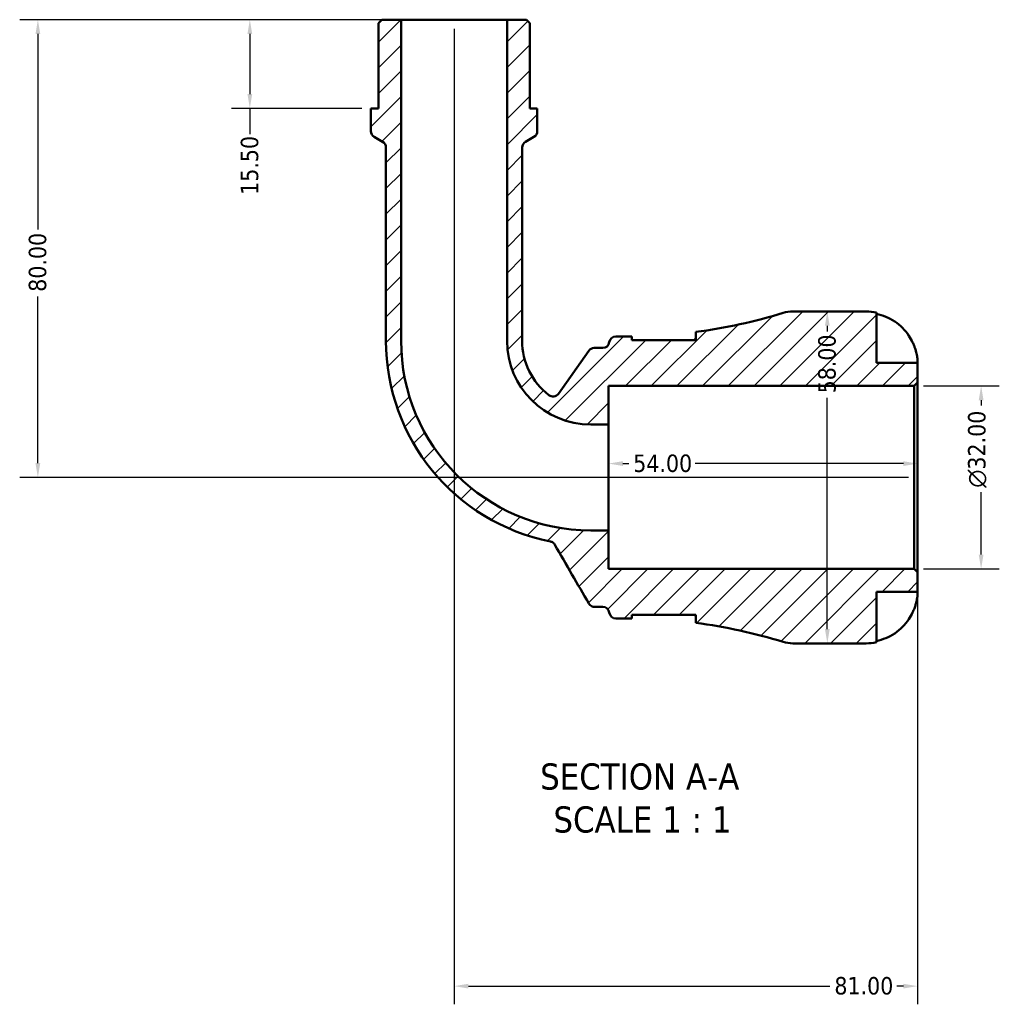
# Model space of a CAD drawing. Header units: millimetres. Extents: x 0 to 905, y -212 to 599.
# Tile 1 of 5: x 284 to 455, y -212 to -40. Entities that reach past the tile are written whole.
import ezdxf

# ---------------------------------------------------------------- set-up
doc = ezdxf.new("R2010")
doc.units = ezdxf.units.MM
for name, color, linetype, lineweight in [('Dimension (ANSI)', 7, 'Continuous', 25), ('Hatch (ANSI)', 7, 'Continuous', 18), ('Symbol (ANSI)', 7, 'Continuous', 25), ('Visible (ANSI)', 7, 'Continuous', 50)]:
    doc.layers.add(name, color=color, linetype=linetype, lineweight=lineweight)
doc.styles.add('Label Text (ANSI)', font='tahoma.ttf')
doc.styles.add('Note Text (ANSI)', font='tahoma.ttf')
doc.dimstyles.new('Default - mm (ANSI)', dxfattribs={"dimtxt": 3.04800009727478, "dimasz": 2.5, "dimexe": 3.175, "dimexo": 1.6002, "dimgap": 0.7999999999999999, "dimtad": 0, "dimtoh": 1, "dimrnd": 1e-08, "dimzin": 4, "dimdsep": 46, "dimtxsty": 'Note Text (ANSI)', "dimcen": 0.09, "dimdle": 10, "dimclrd": 256, "dimclre": 256, "dimclrt": 256, "dimadec": 1, "dimazin": 1, "dimtfac": 1, "dimtofl": 0, "dimtmove": 0, "dimatfit": 3, "dimfxl": 1, "dimtolj": 1, "dimtzin": 4, "dimlwd": -1, "dimlwe": -1, "dimarcsym": 0})

# ---------------------------------------------------------------- blocks, each defined once
blk = doc.blocks.new('*D7')
at = {"layer": 'Defpoints', "color": 0, "transparency": 16777216}
for p in [(386.8190840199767, -117.7189516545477), (386.8190840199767, -120.1362054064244), (440.8190840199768, -120.1362054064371)]:
    blk.add_point(p, dxfattribs=at)
at = {"layer": 'Dimension (ANSI)', "transparency": 16777216}
for p, q in [((389.3190840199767, -117.7189516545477), (390.3285226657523, -117.7189516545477)), ((438.3190840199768, -117.7189516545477), (401.9281736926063, -117.7189516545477))]:
    blk.add_line(p, q, dxfattribs=at)
for points in [[(389.3190840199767, -117.302284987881), (389.3190840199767, -118.1356183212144), (386.8190840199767, -117.7189516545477)], [(438.3190840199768, -117.302284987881), (438.3190840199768, -118.1356183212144), (440.8190840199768, -117.7189516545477)]]:
    blk.add_solid(points, dxfattribs=at)
at = {"layer": 'Dimension (ANSI)', "transparency": 16777216, "insert": (391.1285226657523, -116.1325177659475), "char_height": 3.04800009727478, "attachment_point": 1, "style": 'Note Text (ANSI)'}
blk.add_mtext('\\A1;54.00', dxfattribs=at)
blk = doc.blocks.new('*D8')
at = {"layer": 'Defpoints', "color": 0, "transparency": 16777216}
for p in [(440.2390840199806, -104.136205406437), (451.9111558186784, -104.136205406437), (440.239084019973, -136.136205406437)]:
    blk.add_point(p, dxfattribs=at)
at = {"layer": 'Dimension (ANSI)', "transparency": 16777216}
for p, q in [((441.8392840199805, -104.136205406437), (455.0861558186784, -104.136205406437)), ((451.9111558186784, -106.636205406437), (451.9111558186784, -107.5804495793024)), ((451.9111558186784, -133.636205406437), (451.9111558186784, -122.7262502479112)), ((441.839284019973, -136.136205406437), (455.0861558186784, -136.136205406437))]:
    blk.add_line(p, q, dxfattribs=at)
for points in [[(451.4944891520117, -106.636205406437), (452.3278224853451, -106.636205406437), (451.9111558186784, -104.136205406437)], [(451.4944891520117, -133.636205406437), (452.3278224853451, -133.636205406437), (451.9111558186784, -136.136205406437)]]:
    blk.add_solid(points, dxfattribs=at)
at = {"layer": 'Dimension (ANSI)', "transparency": 16777216, "insert": (449.6181466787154, -121.9262502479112), "char_height": 3.04800009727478, "attachment_point": 1, "rotation": 90, "style": 'Note Text (ANSI)'}
blk.add_mtext('\\A1;\\fAIGDT|b0|i0;\\H3.0480;\\ln\\fTahoma|b0|i0;\\H3.0480;32.00', dxfattribs=at)
blk = doc.blocks.new('*D9')
at = {"layer": 'Defpoints', "color": 0, "transparency": 16777216}
for p in [(350.5647340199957, -40.13620540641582), (324.1322840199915, -55.63620540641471), (345.276534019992, -55.63620540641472)]:
    blk.add_point(p, dxfattribs=at)
at = {"layer": 'Dimension (ANSI)', "transparency": 16777216}
for p, q in [((348.9645340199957, -40.13620540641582), (320.9572840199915, -40.13620540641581)), ((324.1322840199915, -42.63620540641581), (324.1322840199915, -53.13620540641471)), ((343.6763340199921, -55.63620540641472), (320.9572840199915, -55.63620540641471)), ((324.1322840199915, -55.63620540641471), (324.1322840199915, -60.15467371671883))]:
    blk.add_line(p, q, dxfattribs=at)
for points in [[(323.7156173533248, -42.63620540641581), (324.5489506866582, -42.63620540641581), (324.1322840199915, -40.13620540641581)], [(323.7156173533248, -53.13620540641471), (324.5489506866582, -53.13620540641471), (324.1322840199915, -55.63620540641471)]]:
    blk.add_solid(points, dxfattribs=at)
at = {"layer": 'Dimension (ANSI)', "transparency": 16777216, "insert": (322.5458501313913, -70.74552957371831), "char_height": 3.04800009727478, "attachment_point": 1, "rotation": 90, "style": 'Note Text (ANSI)'}
blk.add_mtext('\\A1;15.50', dxfattribs=at)
blk = doc.blocks.new('*D10')
at = {"layer": 'Defpoints', "color": 0, "transparency": 16777216}
for p in [(350.5647340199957, -40.136205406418), (287.0991667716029, -120.1362054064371), (440.8190840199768, -120.1362054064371)]:
    blk.add_point(p, dxfattribs=at)
at = {"layer": 'Dimension (ANSI)', "transparency": 16777216}
for p, q in [((348.9645340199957, -40.136205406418), (283.9241667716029, -40.13620540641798)), ((287.0991667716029, -42.63620540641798), (287.0991667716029, -76.78520460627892)), ((287.0991667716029, -117.6362054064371), (287.0991667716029, -88.48720620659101)), ((439.2188840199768, -120.1362054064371), (283.9241667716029, -120.1362054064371))]:
    blk.add_line(p, q, dxfattribs=at)
for points in [[(286.6825001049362, -42.63620540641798), (287.5158334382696, -42.63620540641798), (287.0991667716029, -40.13620540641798)], [(286.6825001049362, -117.6362054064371), (287.5158334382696, -117.6362054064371), (287.0991667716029, -120.1362054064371)]]:
    blk.add_solid(points, dxfattribs=at)
at = {"layer": 'Dimension (ANSI)', "transparency": 16777216, "insert": (285.5055683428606, -87.68720620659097), "char_height": 3.04800009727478, "attachment_point": 1, "rotation": 90, "style": 'Note Text (ANSI)'}
blk.add_mtext('\\A1;80.00', dxfattribs=at)
blk = doc.blocks.new('*D11')
at = {"layer": 'Defpoints', "color": 0, "transparency": 16777216}
for p in [(359.8190840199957, -40.136205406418), (440.8190840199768, -136.7162054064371), (440.8190840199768, -209.0486038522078)]:
    blk.add_point(p, dxfattribs=at)
at = {"layer": 'Dimension (ANSI)', "transparency": 16777216}
for p, q in [((359.8190840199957, -41.736405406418), (359.8190840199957, -212.2236038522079)), ((440.8190840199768, -138.3164054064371), (440.8190840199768, -212.2236038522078)), ((362.3190840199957, -209.0486038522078), (425.4680832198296, -209.0486038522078)), ((438.3190840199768, -209.0486038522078), (437.1700848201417, -209.0486038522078))]:
    blk.add_line(p, q, dxfattribs=at)
for points in [[(362.3190840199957, -208.6319371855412), (362.3190840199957, -209.4652705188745), (359.8190840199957, -209.0486038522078)], [(438.3190840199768, -208.6319371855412), (438.3190840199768, -209.4652705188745), (440.8190840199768, -209.0486038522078)]]:
    blk.add_solid(points, dxfattribs=at)
at = {"layer": 'Dimension (ANSI)', "transparency": 16777216, "insert": (426.2680832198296, -207.4550054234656), "char_height": 3.04800009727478, "attachment_point": 1, "style": 'Note Text (ANSI)'}
blk.add_mtext('\\A1;81.00', dxfattribs=at)
blk = doc.blocks.new('*D12')
at = {"layer": 'Defpoints', "color": 0, "transparency": 16777216}
for p in [(425.0352578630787, -91.1362054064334), (425.0352578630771, -91.1362054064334), (425.0352578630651, -149.1362054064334)]:
    blk.add_point(p, dxfattribs=at)
at = {"layer": 'Dimension (ANSI)', "transparency": 16777216}
for p, q in [((425.0352578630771, -93.6362054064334), (425.0352578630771, -94.64564405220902)), ((425.035257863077, -146.6362054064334), (425.0352578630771, -106.245295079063))]:
    blk.add_line(p, q, dxfattribs=at)
for points in [[(424.6185911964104, -93.6362054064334), (425.4519245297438, -93.6362054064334), (425.0352578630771, -91.1362054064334)], [(424.6185911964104, -146.6362054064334), (425.4519245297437, -146.6362054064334), (425.035257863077, -149.1362054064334)]]:
    blk.add_solid(points, dxfattribs=at)
at = {"layer": 'Dimension (ANSI)', "transparency": 16777216, "insert": (423.4416594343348, -105.445295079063), "char_height": 3.04800009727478, "attachment_point": 1, "rotation": 90, "style": 'Note Text (ANSI)'}
blk.add_mtext('\\A1;58.00', dxfattribs=at)

msp = doc.modelspace()

# ---------------------------------------------------------------- hatches: boundary and pattern name
at = {"layer": 'Hatch (ANSI)'}
h = msp.add_hatch(dxfattribs=at)
h.set_pattern_fill('ANSI31', color=256, scale=25.4, style=0)
h.set_pattern_definition([(45, (0, 0), (-2.245064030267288, 2.245064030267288), [])])
edge = h.paths.add_edge_path()
edge.add_ellipse((419.0271813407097, -143.3362054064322), major_axis=(-1.709991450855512, -5.542195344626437), ratio=1, start_angle=0, end_angle=17.14711059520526)
edge.add_line((419.0271813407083, -149.136205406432), (431.8190840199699, -149.136205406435))
edge.add_ellipse((431.819084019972, -140.1362054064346), major_axis=(-2.05596009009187e-12, -9.00000000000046), ratio=1, start_angle=0, end_angle=11.53695903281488)
edge.add_line((433.61908401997, -148.9543684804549), (433.6190840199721, -140.1362054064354))
edge.add_line((433.619084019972, -140.1362054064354), (440.819084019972, -140.1362054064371))
edge.add_line((440.819084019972, -140.1362054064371), (440.8190840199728, -136.7162054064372))
edge.add_line((440.8190840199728, -136.7162054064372), (440.2390840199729, -136.136205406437))
edge.add_line((440.2390840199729, -136.136205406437), (386.8190840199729, -136.1362054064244))
edge.add_line((386.819084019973, -136.1362054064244), (386.8190840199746, -129.3905554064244))
edge.add_line((386.8190840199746, -129.3905554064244), (383.6940840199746, -129.3905554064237))
edge.add_ellipse((383.6940840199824, -96.26120540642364), major_axis=(-7.811859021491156e-12, -33.12935), ratio=1, start_angle=269.99999999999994, end_angle=360, ccw=False)
edge.add_line((350.5647340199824, -96.26120540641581), (350.5647340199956, -40.13620540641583))
edge.add_line((350.5647340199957, -40.13620540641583), (347.1785840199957, -40.13620540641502))
edge.add_line((347.1785840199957, -40.13620540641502), (346.5985840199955, -40.71620540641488))
edge.add_line((346.5985840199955, -40.71620540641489), (346.598584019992, -55.63620540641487))
edge.add_line((346.598584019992, -55.63620540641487), (345.276534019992, -55.63620540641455))
edge.add_line((345.276534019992, -55.63620540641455), (345.2765340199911, -59.61647909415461))
edge.add_ellipse((346.4365340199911, -59.61647909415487), major_axis=(-1.16000000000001, 2.563849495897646e-13), ratio=1, start_angle=0, end_angle=59.99999999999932)
edge.add_line((345.8565340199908, -60.62106856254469), (347.3406340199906, -61.47791409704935))
edge.add_ellipse((346.7606340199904, -62.48250356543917), major_axis=(0.5800000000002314, 1.004589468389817), ratio=1, start_angle=299.9999999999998, end_angle=360.00000000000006, ccw=False)
edge.add_line((347.9206340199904, -62.48250356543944), (347.9206340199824, -96.2612054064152))
edge.add_ellipse((383.6940840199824, -96.26120540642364), major_axis=(-35.77344999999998, 8.458956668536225e-12), ratio=1, start_angle=0, end_angle=78.63520800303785)
edge.add_spline(control_points=[(376.644749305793, -131.3332256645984), (376.731925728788, -131.3507477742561), (376.8167990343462, -131.3782356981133), (376.9785924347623, -131.4520591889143), (377.0549773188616, -131.4981505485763), (377.2448773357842, -131.6448582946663), (377.3452304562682, -131.7596684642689), (377.4207550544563, -131.890480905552)], knot_values=[-0.09866671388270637, -0.09866671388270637, -0.09866671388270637, -0.09866671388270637, -0.07199073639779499, -0.07199073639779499, -0.04531475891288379, -0.04531475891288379, 0, 0, 0, 0], degree=3, periodic=0)
edge.add_line((377.4207550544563, -131.890480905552), (383.3592208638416, -142.1762054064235))
edge.add_spline(control_points=[(383.3592208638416, -142.1762054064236), (383.422949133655, -142.286586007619), (383.5044362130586, -142.3857123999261), (383.6963654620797, -142.5534736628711), (383.8055020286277, -142.6209673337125), (384.0631560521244, -142.7267021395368), (384.2127611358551, -142.7562054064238), (384.3638103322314, -142.7562054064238)], knot_values=[-0.1217886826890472, -0.1217886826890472, -0.1217886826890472, -0.1217886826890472, -0.0835517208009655, -0.0835517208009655, -0.04531475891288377, -0.04531475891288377, 0, 0, 0, 0], degree=3, periodic=0)
edge.add_line((384.3638103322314, -142.7562054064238), (385.7922803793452, -142.7562054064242))
edge.add_ellipse((385.792280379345, -143.9162054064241), major_axis=(2.741485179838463e-13, 1.160000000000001), ratio=1, start_angle=277.1807557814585, end_angle=359.99999999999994, ccw=False)
edge.add_ellipse((388.0940840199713, -143.6262054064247), major_axis=(-1.150901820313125, -0.1449999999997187), ratio=1, start_angle=0, end_angle=82.81924421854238)
edge.add_line((388.094084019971, -144.7862054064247), (390.174084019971, -144.7862054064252))
edge.add_ellipse((390.1740840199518, -236.8510013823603), major_axis=(1.917352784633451e-11, 92.06479597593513), ratio=1, start_angle=359.5768036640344, end_angle=360, ccw=False)
edge.add_line((390.8540840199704, -144.7887167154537), (390.8540840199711, -144.1462054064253))
edge.add_line((390.8540840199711, -144.1462054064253), (402.0540840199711, -144.146205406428))
edge.add_line((402.0540840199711, -144.146205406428), (402.0540840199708, -145.5559179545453))
edge.add_ellipse((390.1740840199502, -236.8510013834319), major_axis=(11.88000000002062, 91.29508342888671), ratio=1, start_angle=350.26698462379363, end_angle=360, ccw=False)
edge = h.paths.add_edge_path()
edge.add_ellipse((419.0271813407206, -96.93620540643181), major_axis=(1.397387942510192e-12, 5.799999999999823), ratio=1, start_angle=0, end_angle=17.14711059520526)
edge.add_ellipse((390.1740840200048, -3.421409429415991), major_axis=(27.14310586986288, -87.97260063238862), ratio=1, start_angle=350.2669846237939, end_angle=360, ccw=False)
edge.add_line((402.0540840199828, -94.7164928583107), (402.0540840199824, -96.12620540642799))
edge.add_line((402.0540840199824, -96.12620540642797), (390.8540840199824, -96.12620540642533))
edge.add_line((390.8540840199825, -96.12620540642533), (390.8540840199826, -95.4836940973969))
edge.add_ellipse((390.1740840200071, -3.421409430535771), major_axis=(0.6799999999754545, -92.06228466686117), ratio=1, start_angle=359.5768036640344, end_angle=360, ccw=False)
edge.add_line((390.1740840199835, -95.48620540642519), (388.0940840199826, -95.48620540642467))
edge.add_ellipse((388.0940840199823, -96.64620540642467), major_axis=(2.785894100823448e-13, 1.159999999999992), ratio=1, start_angle=0, end_angle=82.81924421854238)
edge.add_ellipse((385.7922803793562, -96.35620540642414), major_axis=(1.150901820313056, -0.1450000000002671), ratio=1, start_angle=277.18075578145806, end_angle=359.9999999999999, ccw=False)
edge.add_line((385.7922803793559, -97.51620540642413), (384.2942437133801, -97.51620540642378))
edge.add_ellipse((384.2942437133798, -98.67620540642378), major_axis=(2.785894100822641e-13, 1.159999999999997), ratio=1, start_angle=0, end_angle=54.712196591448)
edge.add_line((383.3473814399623, -98.00609210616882), (378.0423760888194, -105.5020027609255))
edge.add_ellipse((377.0955138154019, -104.8318894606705), major_axis=(0.9468622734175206, -0.670113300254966), ratio=1, start_angle=267.695127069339, end_angle=360.00000000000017, ccw=False)
edge.add_ellipse((383.6940840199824, -96.26120540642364), major_axis=(-7.306221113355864, -9.489830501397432), ratio=1, start_angle=307.59267633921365, end_angle=359.99999999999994, ccw=False)
edge.add_line((371.7175340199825, -96.26120540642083), (371.7175340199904, -62.48250356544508))
edge.add_ellipse((372.8775340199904, -62.48250356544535), major_axis=(-1.160000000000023, 2.830303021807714e-13), ratio=1, start_angle=300.0000000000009, end_angle=360.00000000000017, ccw=False)
edge.add_line((372.2975340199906, -61.47791409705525), (373.7816340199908, -60.62106856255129))
edge.add_ellipse((373.2016340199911, -59.61647909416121), major_axis=(0.5799999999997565, -1.004589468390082), ratio=1, start_angle=0, end_angle=60.00000000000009)
edge.add_line((374.3616340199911, -59.61647909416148), (374.3616340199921, -55.63620540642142))
edge.add_line((374.361634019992, -55.63620540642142), (373.039584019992, -55.63620540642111))
edge.add_line((373.039584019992, -55.63620540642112), (373.0395840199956, -40.71620540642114))
edge.add_line((373.0395840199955, -40.71620540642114), (372.4595840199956, -40.13620540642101))
edge.add_line((372.4595840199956, -40.13620540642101), (369.0734340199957, -40.1362054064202))
edge.add_line((369.0734340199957, -40.1362054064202), (369.0734340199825, -96.26120540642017))
edge.add_ellipse((383.6940840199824, -96.26120540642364), major_axis=(-14.62065, 3.455370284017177e-12), ratio=1, start_angle=0, end_angle=90.00000000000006)
edge.add_line((383.694084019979, -110.8818554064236), (386.819084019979, -110.8818554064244))
edge.add_line((386.819084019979, -110.8818554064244), (386.8190840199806, -104.1362054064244))
edge.add_line((386.8190840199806, -104.1362054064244), (440.2390840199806, -104.136205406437))
edge.add_line((440.2390840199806, -104.136205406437), (440.8190840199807, -103.5562054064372))
edge.add_line((440.8190840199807, -103.5562054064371), (440.8190840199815, -100.1362054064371))
edge.add_line((440.8190840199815, -100.1362054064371), (433.6190840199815, -100.1362054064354))
edge.add_line((433.6190840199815, -100.1362054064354), (433.6190840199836, -91.318042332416))
edge.add_ellipse((431.8190840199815, -100.1362054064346), major_axis=(1.800000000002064, 8.818163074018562), ratio=1, start_angle=0, end_angle=11.53695903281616)
edge.add_line((431.8190840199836, -91.13620540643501), (419.027181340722, -91.13620540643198))

# ---------------------------------------------------------------- linework, layer by layer
at = {"layer": 'Visible (ANSI)'}
for p, q in [((347.1785840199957, -40.13620540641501), (346.5985840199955, -40.71620540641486)), ((346.5985840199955, -40.71620540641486), (346.598584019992, -55.63620540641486)), ((350.5647340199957, -40.13620540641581), (347.1785840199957, -40.13620540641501)), ((350.5647340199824, -96.2612054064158), (350.5647340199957, -40.13620540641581)), ((369.0734340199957, -40.13620540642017), (350.5647340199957, -40.13620540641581)), ((372.4595840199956, -40.13620540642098), (369.0734340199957, -40.13620540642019)), ((369.0734340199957, -40.13620540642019), (369.0734340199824, -96.26120540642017)), ((373.0395840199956, -40.71620540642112), (372.4595840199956, -40.13620540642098)), ((373.039584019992, -55.63620540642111), (373.0395840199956, -40.71620540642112)), ((346.598584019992, -55.63620540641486), (345.276534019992, -55.63620540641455)), ((345.276534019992, -55.63620540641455), (345.2765340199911, -59.61647909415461)), ((374.361634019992, -55.63620540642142), (373.039584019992, -55.63620540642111)), ((374.3616340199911, -59.61647909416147), (374.361634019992, -55.63620540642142)), ((345.8565340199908, -60.62106856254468), (347.3406340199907, -61.47791409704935)), ((372.2975340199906, -61.47791409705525), (373.7816340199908, -60.62106856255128)), ((347.9206340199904, -62.48250356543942), (347.9206340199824, -96.2612054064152)), ((371.7175340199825, -96.2612054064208), (371.7175340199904, -62.48250356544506)), ((431.8190840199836, -91.13620540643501), (419.027181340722, -91.13620540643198)), ((433.6190840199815, -100.1362054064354), (433.6190840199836, -91.31804233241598)), ((390.1740840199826, -95.48620540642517), (388.0940840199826, -95.48620540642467)), ((390.8540840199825, -96.12620540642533), (390.8540840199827, -95.4836940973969)), ((402.0540840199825, -96.12620540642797), (390.8540840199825, -96.12620540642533)), ((402.0540840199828, -94.71649285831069), (402.0540840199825, -96.12620540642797)), ((383.3473814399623, -98.00609210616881), (378.0423760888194, -105.5020027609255)), ((385.7922803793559, -97.51620540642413), (384.2942437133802, -97.51620540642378)), ((440.8190840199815, -100.1362054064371), (433.6190840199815, -100.1362054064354)), ((440.8190840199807, -103.5562054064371), (440.8190840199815, -100.1362054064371)), ((386.819084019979, -110.8818554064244), (386.8190840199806, -104.1362054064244)), ((386.8190840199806, -104.1362054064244), (440.2390840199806, -104.136205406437)), ((440.2390840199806, -104.136205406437), (440.8190840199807, -103.5562054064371)), ((440.2390840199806, -104.136205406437), (440.239084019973, -136.136205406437)), ((440.8190840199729, -136.7162054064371), (440.8190840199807, -103.5562054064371)), ((383.694084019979, -110.8818554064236), (386.819084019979, -110.8818554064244)), ((386.8190840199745, -129.3905554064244), (386.819084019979, -110.8818554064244)), ((386.8190840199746, -129.3905554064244), (383.6940840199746, -129.3905554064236)), ((386.819084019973, -136.1362054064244), (386.8190840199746, -129.3905554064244)), ((440.239084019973, -136.136205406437), (386.819084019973, -136.1362054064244)), ((440.8190840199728, -136.7162054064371), (440.239084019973, -136.136205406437)), ((440.819084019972, -140.1362054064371), (440.8190840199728, -136.7162054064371)), ((433.61908401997, -148.9543684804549), (433.619084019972, -140.1362054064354)), ((433.619084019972, -140.1362054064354), (440.819084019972, -140.1362054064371)), ((384.3638103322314, -142.7562054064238), (385.7922803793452, -142.7562054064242)), ((390.854084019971, -144.7887167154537), (390.8540840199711, -144.1462054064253)), ((390.8540840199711, -144.1462054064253), (402.0540840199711, -144.146205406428)), ((402.0540840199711, -144.146205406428), (402.0540840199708, -145.5559179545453)), ((388.094084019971, -144.7862054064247), (390.174084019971, -144.7862054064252)), ((419.0271813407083, -149.136205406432), (431.8190840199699, -149.136205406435))]:
    msp.add_line(p, q, dxfattribs=at)
for centre, radius, start, end in [((346.4365340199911, -59.61647909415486), 1.16000000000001, 180, 239.999999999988), ((373.2016340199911, -59.61647909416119), 1.159999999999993, 299.9999999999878, 0), ((346.7606340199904, -62.48250356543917), 1.160000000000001, 0, 59.99999999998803), ((372.8775340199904, -62.48250356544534), 1.160000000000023, 119.999999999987, 180), ((419.0271813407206, -96.93620540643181), 5.799999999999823, 89.99999999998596, 107.1471105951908), ((431.8190840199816, -100.1362054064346), 8.99999999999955, 78.46304096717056, 89.99999999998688), ((390.1740840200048, -3.421409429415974), 92.06479597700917, 277.4140952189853, 287.1471105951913), ((383.6940840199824, -96.26120540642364), 35.77344999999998, 180, 258.6352080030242), ((383.6940840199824, -96.26120540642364), 33.12935, 180, 269.9999999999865), ((383.6940840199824, -96.26120540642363), 14.62065, 180, 269.9999999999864), ((383.6940840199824, -96.26120540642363), 11.97655, 180, 232.4073236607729), ((388.0940840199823, -96.64620540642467), 1.159999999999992, 89.99999999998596, 172.8192442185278), ((390.1740840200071, -3.421409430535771), 92.06479597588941, 269.9999999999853, 270.4231963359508), ((384.2942437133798, -98.67620540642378), 1.159999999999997, 89.99999999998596, 144.712196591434), ((385.7922803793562, -96.35620540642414), 1.159999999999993, 269.999999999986, 352.8192442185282), ((377.0955138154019, -104.8318894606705), 1.159999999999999, 232.4073236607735, 324.7121965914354), ((385.792280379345, -143.9162054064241), 1.160000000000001, 7.180755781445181, 89.99999999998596), ((388.0940840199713, -143.6262054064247), 1.159999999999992, 187.1807557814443, 269.9999999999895), ((390.1740840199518, -236.8510013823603), 92.06479597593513, 89.5768036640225, 89.99999999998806), ((390.1740840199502, -236.8510013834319), 92.0647959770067, 72.85288940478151, 82.58590478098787), ((419.0271813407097, -143.3362054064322), 5.799999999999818, 252.8528894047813, 269.9999999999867), ((431.819084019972, -140.1362054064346), 9.00000000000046, 269.9999999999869, 281.536959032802)]:
    msp.add_arc(centre, radius, start, end, dxfattribs=at)
for points, knots in [([(433.6190840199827, -91.54378468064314), (434.1936026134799, -91.66198368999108), (434.75462202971, -91.83952607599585), (435.7645371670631, -92.25956663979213), (436.3037454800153, -92.54358932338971), (437.3099076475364, -93.21929830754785), (437.7768729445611, -93.61096756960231), (438.5636289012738, -94.4016356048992), (438.9553360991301, -94.87399199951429), (439.5408695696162, -95.75591520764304), (439.7604141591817, -96.14853580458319), (439.9431157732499, -96.536205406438)], [0.1707530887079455, 0.1707530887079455, 0.1707530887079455, 0.1707530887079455, 0.332151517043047, 0.332151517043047, 0.4988881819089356, 0.4988881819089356, 0.6656248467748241, 0.6656248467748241, 0.8335113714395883, 0.8335113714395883, 0.9568737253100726, 0.9568737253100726, 0.9568737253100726, 0.9568737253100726]), ([(401.9124356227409, -96.12623257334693), (401.9286153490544, -96.09964012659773), (401.9434629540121, -96.07342287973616), (402.0211521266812, -95.92478717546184), (402.0540840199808, -95.81190061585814), (402.0540840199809, -95.71080497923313)], [-0.2368921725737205, -0.2368921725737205, -0.2368921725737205, -0.2368921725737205, -0.2137526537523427, -0.2137526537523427, -0.1036387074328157, -0.1036387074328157, -0.1036387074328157, -0.1036387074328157]), ([(439.9431157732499, -96.536205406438), (439.9448796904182, -96.53994821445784), (439.9466414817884, -96.54369222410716), (440.0371693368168, -96.73636889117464), (440.120216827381, -96.92777250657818), (440.2638800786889, -97.28889857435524), (440.3257210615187, -97.4577677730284), (440.4503394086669, -97.82932006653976), (440.5097922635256, -98.02971397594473), (440.6481153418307, -98.55930857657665), (440.7072763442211, -98.86823273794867), (440.7895844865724, -99.44253025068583), (440.806072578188, -99.68795422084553), (440.8208814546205, -100.0416950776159), (440.8190840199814, -100.1362054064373), (440.8190840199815, -100.1362054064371)], [-0.5833262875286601, -0.5833262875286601, -0.5833262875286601, -0.5833262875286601, -0.5820684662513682, -0.5820684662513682, -0.5186160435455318, -0.5186160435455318, -0.4628073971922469, -0.4628073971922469, -0.394732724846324, -0.394732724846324, -0.2769242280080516, -0.2769242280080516, -0.1428835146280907, -0.1428835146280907, 0, 0, 0, 0]), ([(376.644749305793, -131.3332256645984), (376.731925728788, -131.3507477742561), (376.8167990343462, -131.3782356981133), (376.9785924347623, -131.4520591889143), (377.0549773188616, -131.4981505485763), (377.2448773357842, -131.6448582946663), (377.3452304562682, -131.7596684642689), (377.4207550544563, -131.890480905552)], [-0.09866671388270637, -0.09866671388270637, -0.09866671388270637, -0.09866671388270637, -0.07199073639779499, -0.07199073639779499, -0.04531475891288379, -0.04531475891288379, 0, 0, 0, 0]), ([(377.4207550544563, -131.890480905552), (378.4222064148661, -133.6250455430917), (379.4236577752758, -135.3596101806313), (381.4031463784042, -138.7881850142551), (382.3811836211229, -140.4821952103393), (383.3592208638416, -142.1762054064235)], [-1.254665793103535, -1.254665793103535, -1.254665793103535, -1.254665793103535, -0.6537949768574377, -0.6537949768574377, -0.06697263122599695, -0.06697263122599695, -0.06697263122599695, -0.06697263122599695]), ([(440.819084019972, -140.1362054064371), (440.819084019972, -140.1362054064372), (440.8193215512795, -140.1689329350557), (440.8173021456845, -140.3039581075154), (440.8147781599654, -140.411277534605), (440.7924933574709, -140.76931172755), (440.7640660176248, -141.0620318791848), (440.6570069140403, -141.6568117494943), (440.5970263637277, -141.9240588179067), (440.4586815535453, -142.4165863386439), (440.3897934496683, -142.6323393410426), (440.2300103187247, -143.0755741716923), (440.1392237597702, -143.3013045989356), (440.0083845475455, -143.5957118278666), (439.976126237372, -143.6661613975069), (439.9431157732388, -143.736205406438)], [-2.499132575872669, -2.499132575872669, -2.499132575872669, -2.499132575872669, -2.415054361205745, -2.415054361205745, -2.323847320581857, -2.323847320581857, -2.184114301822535, -2.184114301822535, -2.086747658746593, -2.086747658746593, -2.014406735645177, -2.014406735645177, -1.939942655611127, -1.939942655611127, -1.916375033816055, -1.916375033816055, -1.916375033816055, -1.916375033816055]), ([(383.3592208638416, -142.1762054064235), (383.422949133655, -142.286586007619), (383.5044362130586, -142.3857123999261), (383.6963654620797, -142.553473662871), (383.8055020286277, -142.6209673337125), (384.0631560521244, -142.7267021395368), (384.2127611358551, -142.7562054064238), (384.3638103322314, -142.7562054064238)], [-0.1217886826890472, -0.1217886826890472, -0.1217886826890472, -0.1217886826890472, -0.0835517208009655, -0.0835517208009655, -0.04531475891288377, -0.04531475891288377, 0, 0, 0, 0]), ([(402.0540840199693, -144.561605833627), (402.0540840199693, -144.4938788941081), (402.0392985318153, -144.420837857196), (401.9866938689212, -144.2801305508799), (401.953977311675, -144.2143540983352), (401.9124558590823, -144.1461273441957)], [-1.97684595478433, -1.97684595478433, -1.97684595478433, -1.97684595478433, -1.90316413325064, -1.90316413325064, -1.84367990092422, -1.84367990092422, -1.84367990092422, -1.84367990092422]), ([(439.9431157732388, -143.736205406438), (439.7604141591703, -144.1238750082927), (439.5408695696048, -144.5164956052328), (438.9553360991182, -145.3984188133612), (438.5636289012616, -145.8707752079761), (437.7768729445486, -146.6614432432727), (437.3099076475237, -147.0531125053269), (436.3037454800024, -147.7288214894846), (435.7645371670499, -148.0128441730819), (434.7546220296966, -148.4328847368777), (434.1936026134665, -148.6104271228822), (433.6190840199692, -148.7286261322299)], [4.42788404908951, 4.42788404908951, 4.42788404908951, 4.42788404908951, 4.551246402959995, 4.551246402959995, 4.719132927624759, 4.719132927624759, 4.885869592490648, 4.885869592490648, 5.052606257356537, 5.052606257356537, 5.21400468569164, 5.21400468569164, 5.21400468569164, 5.21400468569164])]:
    msp.add_open_spline(points, degree=3, knots=knots, dxfattribs=at)

# ---------------------------------------------------------------- texts
at = {"layer": 'Symbol (ANSI)', "char_height": 4.571999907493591, "attachment_point": 7, "style": 'Label Text (ANSI)'}
for s, insert in [('SECTION A-A', (374.8595783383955, -174.7786965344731)), ('SCALE 1 : 1', (377.1789238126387, -182.2915538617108))]:
    msp.add_mtext(s, dxfattribs=dict(at, insert=insert))

# ---------------------------------------------------------------- dimensions: what is measured, and where the dimension line sits
at = {"layer": 'Dimension (ANSI)'}
for base, p1, p2, angle, override, picture, middle in [((287.0991667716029, -120.1362054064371), (350.5647340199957, -40.136205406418), (440.8190840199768, -120.1362054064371), 90, {"dimtoh": 0, "dimdec": 2, "dimtp": 0, "dimtm": -0, "dimtdec": 2, "dimatfit": 1}, '*D10', (287.0991667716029, -82.63620540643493)), ((324.1322840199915, -55.63620540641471), (350.5647340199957, -40.13620540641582), (345.276534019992, -55.63620540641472), 270, {"dimtoh": 0, "dimdec": 2, "dimtp": 0, "dimtm": -0, "dimtdec": 2, "dimatfit": 2}, '*D9', (324.1322840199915, -65.85010164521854)), ((440.8190840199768, -209.0486038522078), (359.8190840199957, -40.136205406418), (440.8190840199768, -136.7162054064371), 180, {"dimtoh": 0, "dimdec": 2, "dimtp": 0, "dimtm": -0, "dimtdec": 2, "dimatfit": 1}, '*D11', (431.3190840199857, -209.0486038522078)), ((425.0352578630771, -91.1362054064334), (425.0352578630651, -149.1362054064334), (425.0352578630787, -91.1362054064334), 270, {"dimtoh": 0, "dimdec": 2, "dimse1": 1, "dimse2": 1, "dimtp": 0, "dimtm": -0, "dimtdec": 2, "dimatfit": 1}, '*D12', (425.0352578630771, -100.445469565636)), ((386.8190840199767, -117.7189516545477), (440.8190840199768, -120.1362054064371), (386.8190840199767, -120.1362054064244), 180, {"dimtoh": 0, "dimdec": 2, "dimse1": 1, "dimse2": 1, "dimtp": 0, "dimtm": -0, "dimtdec": 2, "dimatfit": 1}, '*D7', (396.1283481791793, -117.7189516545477))]:
    dim = msp.add_linear_dim(base=base, p1=p1, p2=p2, angle=angle, dimstyle='Default - mm (ANSI)', override=override, dxfattribs=at)
    dim.commit()
    dim.dimension.update_dxf_attribs({"geometry": picture, "text_midpoint": middle, "dimtype": 160})
dim = msp.add_linear_dim(base=(451.9111558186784, -104.136205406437), p1=(440.239084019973, -136.136205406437), p2=(440.2390840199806, -104.136205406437), angle=90, text='\\fAIGDT|b0|i0;\\H3.0480;\\ln\\fTahoma|b0|i0;\\H3.0480;<>', dimstyle='Default - mm (ANSI)', override={"dimtoh": 0, "dimdec": 2, "dimtp": 0, "dimtm": -0, "dimtdec": 2, "dimatfit": 1}, dxfattribs=at)
dim.commit()
dim.dimension.update_dxf_attribs({"geometry": '*D8', "text_midpoint": (451.9111558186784, -115.1533499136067), "dimtype": 160})

doc.saveas('drawing.dxf')
